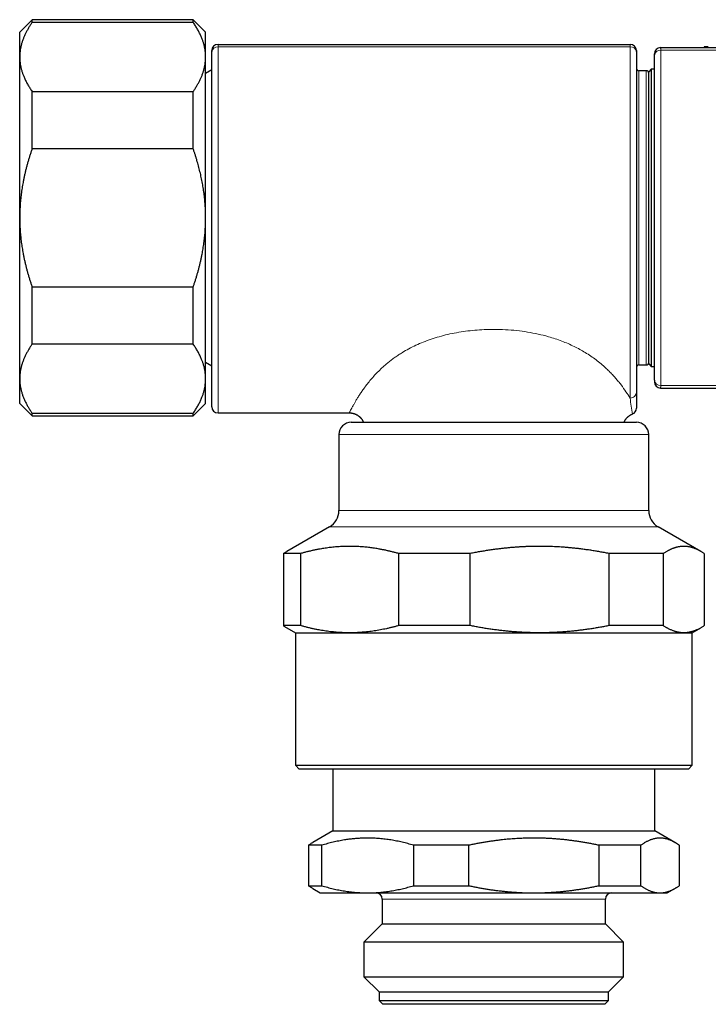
# Model space of a CAD drawing. Header units: millimetres. Extents: x 8 to 417, y 12 to 268.
# Tile 13 of 14: x 327 to 382, y 189 to 268. Entities that reach past the tile are written whole.
import ezdxf

# ---------------------------------------------------------------- set-up
doc = ezdxf.new("R2010")
doc.units = ezdxf.units.MM

msp = doc.modelspace()

# ---------------------------------------------------------------- linework, layer by layer
at = {"color": 7, "linetype": 'Continuous', "lineweight": 30}
for p, q in [((327.845, 268.389), (326.845, 267.389)), ((340.845, 268.389), (327.845, 268.389)), ((327.845, 268.164), (327.845, 268.389)), ((340.845, 268.164), (327.845, 268.164)), ((341.845, 267.389), (340.845, 268.389)), ((340.845, 268.164), (340.845, 268.389)), ((326.845, 265.38), (326.845, 267.389)), ((341.845, 265.38), (341.845, 267.389)), ((342.845, 266.389), (376.095, 266.389)), ((342.345, 265.767), (342.345, 265.889)), ((342.345, 237.139), (342.345, 265.767)), ((376.595, 265.889), (376.595, 265.767)), ((376.595, 265.767), (376.595, 238.293)), ((382.059, 266.189), (382.059, 266.139)), ((326.845, 252.389), (326.845, 265.38)), ((341.845, 252.389), (341.845, 265.38)), ((378.055, 239.28), (378.055, 265.499)), ((342.345, 264.339), (341.845, 264.051)), ((377.395, 264.264), (376.795, 264.264)), ((377.795, 264.389), (377.595, 264.189)), ((377.595, 240.589), (377.595, 264.189)), ((378.055, 264.389), (377.795, 264.389)), ((377.795, 264.389), (377.795, 240.389)), ((327.845, 257.957), (327.845, 262.596)), ((327.845, 262.596), (340.845, 262.596)), ((340.845, 257.957), (340.845, 262.596)), ((340.845, 257.957), (327.845, 257.957)), ((326.845, 239.399), (326.845, 252.389)), ((341.845, 239.399), (341.845, 252.389)), ((327.845, 242.183), (327.845, 246.822)), ((327.845, 246.822), (340.845, 246.822)), ((340.845, 242.183), (340.845, 246.822)), ((340.845, 242.183), (327.845, 242.183)), ((341.845, 240.728), (342.345, 240.439)), ((376.795, 240.514), (377.395, 240.514)), ((377.595, 240.589), (377.795, 240.389)), ((377.795, 240.389), (378.055, 240.389)), ((326.845, 237.389), (326.845, 239.399)), ((341.845, 237.389), (341.845, 239.399)), ((326.845, 237.389), (327.845, 236.389)), ((340.845, 236.389), (341.845, 237.389)), ((327.845, 236.615), (340.845, 236.615)), ((327.845, 236.389), (327.845, 236.615)), ((327.845, 236.389), (340.845, 236.389)), ((340.845, 236.389), (340.845, 236.615)), ((342.845, 236.639), (353.439, 236.639)), ((353.595, 235.88), (376.595, 235.88)), ((352.595, 234.88), (352.595, 228.746)), ((377.595, 228.746), (377.595, 234.88)), ((351.845, 227.447), (348.395, 225.455)), ((381.795, 225.455), (378.345, 227.447)), ((349.517, 225.282), (348.12, 225.282)), ((348.12, 225.282), (348.12, 219.457)), ((349.517, 219.457), (349.517, 225.282)), ((363.201, 225.282), (357.404, 225.282)), ((357.404, 225.282), (357.404, 219.457)), ((363.201, 219.457), (363.201, 225.282)), ((378.779, 225.282), (374.379, 225.282)), ((374.379, 225.282), (374.379, 219.457)), ((378.779, 219.457), (378.779, 225.282)), ((382.07, 225.282), (382.07, 219.457)), ((349.517, 219.457), (348.12, 219.457)), ((363.201, 219.457), (357.404, 219.457)), ((378.779, 219.457), (374.379, 219.457)), ((348.395, 219.284), (349.095, 218.88)), ((349.095, 218.88), (349.095, 208.18)), ((349.095, 218.88), (353.461, 218.88)), ((353.461, 218.88), (368.79, 218.88)), ((368.79, 218.88), (380.424, 218.88)), ((380.424, 218.88), (381.095, 218.88)), ((381.095, 218.88), (381.795, 219.284)), ((381.095, 208.18), (381.095, 218.88)), ((349.095, 208.18), (349.395, 207.88)), ((349.095, 208.18), (360.511, 208.18)), ((360.597, 207.88), (349.395, 207.88)), ((352.095, 207.88), (352.095, 202.88)), ((360.511, 208.18), (381.095, 208.18)), ((380.795, 207.88), (360.597, 207.88)), ((378.095, 202.88), (378.095, 207.88)), ((380.795, 207.88), (381.095, 208.18)), ((352.095, 202.88), (350.483, 201.949)), ((352.095, 202.88), (378.095, 202.88)), ((379.707, 201.949), (378.095, 202.88)), ((351.218, 201.725), (350.139, 201.725)), ((350.139, 201.725), (350.139, 198.457)), ((351.218, 198.457), (351.218, 201.725)), ((363.089, 201.725), (358.612, 201.725)), ((358.612, 201.725), (358.612, 198.457)), ((363.089, 198.457), (363.089, 201.725)), ((376.965, 201.725), (373.568, 201.725)), ((373.568, 201.725), (373.568, 198.457)), ((376.965, 198.457), (376.965, 201.725)), ((380.051, 201.725), (380.051, 198.457)), ((350.139, 198.457), (351.218, 198.457)), ((350.483, 198.234), (351.095, 197.88)), ((358.612, 198.457), (363.089, 198.457)), ((373.568, 198.457), (376.965, 198.457)), ((379.095, 197.88), (379.707, 198.234)), ((351.095, 197.88), (354.915, 197.88)), ((354.915, 197.88), (368.328, 197.88)), ((356.095, 197.38), (356.095, 195.38)), ((368.328, 197.88), (378.508, 197.88)), ((374.095, 195.38), (374.095, 197.38)), ((378.508, 197.88), (379.095, 197.88)), ((356.095, 195.38), (354.618, 193.903)), ((356.095, 195.38), (374.095, 195.38)), ((375.572, 193.903), (374.095, 195.38)), ((354.618, 193.903), (354.618, 191.108)), ((362.093, 193.903), (354.618, 193.903)), ((375.572, 193.903), (362.093, 193.903)), ((375.572, 191.108), (375.572, 193.903)), ((354.618, 191.108), (355.845, 189.88)), ((354.618, 191.108), (375.572, 191.108)), ((374.345, 189.88), (375.572, 191.108)), ((355.845, 189.88), (355.845, 189.18)), ((355.845, 189.88), (374.345, 189.88)), ((374.345, 189.18), (374.345, 189.88)), ((355.845, 189.18), (356.145, 188.88)), ((355.845, 189.18), (362.445, 189.18)), ((362.531, 188.88), (356.145, 188.88)), ((362.445, 189.18), (374.345, 189.18)), ((374.045, 188.88), (362.531, 188.88)), ((374.045, 188.88), (374.345, 189.18))]:
    msp.add_line(p, q, dxfattribs=at)
at = {"color": 252, "linetype": 'Continuous', "lineweight": 0}
for p, q in [((342.845, 266.389), (342.845, 266.205)), ((376.095, 266.205), (376.095, 266.389)), ((342.845, 266.205), (342.845, 236.639)), ((376.095, 266.205), (342.845, 266.205)), ((376.095, 237.831), (376.095, 266.205)), ((378.559, 265.928), (378.559, 238.85)), ((376.795, 264.264), (376.795, 252.389)), ((377.395, 252.389), (377.395, 264.264)), ((376.795, 252.389), (376.795, 240.514)), ((377.395, 240.514), (377.395, 252.389)), ((377.595, 234.88), (352.595, 234.88)), ((352.595, 228.746), (377.595, 228.746)), ((361.299, 227.447), (351.845, 227.447)), ((378.345, 227.447), (361.299, 227.447)), ((362.517, 197.38), (356.095, 197.38)), ((374.095, 197.38), (362.517, 197.38))]:
    msp.add_line(p, q, dxfattribs=at)
at = {"color": 7, "linetype": 'Continuous', "lineweight": 30}
for centre, radius, start, end in [((342.845, 265.889), 0.5, 90, 180), ((376.095, 265.889), 0.5, 0, 90), ((378.555, 265.639), 0.5, 90, 180), ((376.795, 264.464), 0.2, 180, 270), ((377.395, 264.064), 0.2, 0, 90), ((376.795, 240.314), 0.2, 90, 180), ((377.395, 240.714), 0.2, 270, 0), ((378.555, 239.139), 0.5, 180, 270), ((342.845, 237.139), 0.5, 180, 270), ((376.095, 237.012), 0.5, 292.02325, 0), ((353.595, 234.88), 1, 90, 180), ((376.595, 234.88), 1, 0, 90), ((351.095, 228.746), 1.5, 300, 0), ((379.095, 228.746), 1.5, 180, 240), ((355.595, 197.38), 0.5, 0, 90), ((374.595, 197.38), 0.5, 90, 180)]:
    msp.add_arc(centre, radius, start, end, dxfattribs=at)
at = {"color": 252, "linetype": 'Continuous', "lineweight": 0}
for centre, radius, start, end in [((342.817, 265.733), 0.473, 86.62843, 175.88559), ((376.125, 265.735), 0.471, 3.86144, 93.62454), ((378.524, 265.459), 0.471, 85.7031, 175.15344), ((378.524, 239.32), 0.471, 184.84656, 274.2969), ((386.687, 238.713), 10.627, 184.74527, 191.75131)]:
    msp.add_arc(centre, radius, start, end, dxfattribs=at)
at = {"color": 7, "linetype": 'Continuous', "lineweight": 30}
for points, knots in [([(327.845, 268.164), (327.82, 268.127), (327.769, 268.054), (327.696, 267.943), (327.626, 267.832), (327.558, 267.72), (327.493, 267.609), (327.43, 267.496), (327.37, 267.383), (327.313, 267.27), (327.259, 267.156), (327.208, 267.041), (327.16, 266.927), (327.115, 266.811), (327.073, 266.694), (327.034, 266.576), (326.999, 266.458), (326.967, 266.34), (326.938, 266.221), (326.914, 266.102), (326.893, 265.983), (326.876, 265.864), (326.862, 265.743), (326.852, 265.622), (326.846, 265.501), (326.845, 265.42), (326.845, 265.38)], [0, 0, 0, 0, 0.0409647, 0.0819307, 0.1228953, 0.1639088, 0.2049237, 0.2459371, 0.2871163, 0.3282972, 0.3694764, 0.4107203, 0.4519661, 0.4932098, 0.5352288, 0.5772524, 0.6192757, 0.6612943, 0.7033155, 0.7453417, 0.7873678, 0.8293887, 0.8720388, 0.9146944, 0.95735, 1, 1, 1, 1]), ([(341.845, 265.38), (341.845, 265.412), (341.844, 265.482), (341.84, 265.589), (341.832, 265.701), (341.821, 265.813), (341.806, 265.925), (341.788, 266.037), (341.767, 266.149), (341.742, 266.261), (341.715, 266.373), (341.684, 266.485), (341.649, 266.597), (341.612, 266.71), (341.568, 266.83), (341.517, 266.958), (341.459, 267.093), (341.397, 267.229), (341.33, 267.363), (341.259, 267.498), (341.184, 267.632), (341.105, 267.766), (341.022, 267.899), (340.936, 268.032), (340.875, 268.12), (340.845, 268.164)], [0, 0, 0, 0, 0.034083, 0.07359, 0.113103, 0.152615, 0.192123, 0.231629, 0.27114, 0.310652, 0.350159, 0.390212, 0.430269, 0.470327, 0.510381, 0.559197, 0.608022, 0.65685, 0.705677, 0.754494, 0.80359, 0.852693, 0.901799, 0.950903, 1, 1, 1, 1]), ([(378.055, 265.499), (378.055, 265.507), (378.055, 265.523), (378.055, 265.546), (378.055, 265.566), (378.055, 265.584), (378.055, 265.6), (378.055, 265.614), (378.055, 265.625), (378.055, 265.633), (378.055, 265.638), (378.055, 265.639), (378.055, 265.639)], [0, 0, 0, 0, 0.092394, 0.184788, 0.278107, 0.371426, 0.474661, 0.577976, 0.681212, 0.787446, 0.893766, 1, 1, 1, 1]), ([(378.555, 266.139), (378.722, 266.139), (381.263, 266.139), (386.179, 266.139), (391.165, 266.139), (393.777, 266.139), (394.014, 266.139)], [0, 0, 0, 0, 0.032344, 0.493199, 0.954053, 1, 1, 1, 1]), ([(382.4, 266.189), (382.386, 266.189), (382.358, 266.189), (382.319, 266.189), (382.283, 266.189), (382.249, 266.189), (382.219, 266.189), (382.191, 266.189), (382.166, 266.189), (382.144, 266.189), (382.124, 266.189), (382.107, 266.189), (382.092, 266.189), (382.08, 266.189), (382.07, 266.189), (382.064, 266.189), (382.06, 266.189), (382.059, 266.189), (382.059, 266.189)], [0, 0, 0, 0, 0.055835, 0.111933, 0.168452, 0.22555, 0.283377, 0.341023, 0.399644, 0.459367, 0.52031, 0.583868, 0.648923, 0.715577, 0.783926, 0.85406, 0.926059, 1, 1, 1, 1]), ([(326.845, 265.38), (326.845, 265.347), (326.846, 265.278), (326.85, 265.171), (326.858, 265.058), (326.869, 264.946), (326.884, 264.834), (326.902, 264.722), (326.923, 264.61), (326.948, 264.499), (326.975, 264.387), (327.007, 264.274), (327.041, 264.161), (327.079, 264.047), (327.12, 263.935), (327.168, 263.813), (327.224, 263.681), (327.288, 263.541), (327.357, 263.401), (327.43, 263.263), (327.506, 263.128), (327.585, 262.994), (327.668, 262.861), (327.754, 262.728), (327.815, 262.64), (327.845, 262.596)], [0, 0, 0, 0, 0.034083, 0.07359, 0.113103, 0.152615, 0.192123, 0.23172, 0.271317, 0.310738, 0.350159, 0.390494, 0.430835, 0.471178, 0.51152, 0.551855, 0.602511, 0.653174, 0.703837, 0.754494, 0.80359, 0.852693, 0.901799, 0.950903, 1, 1, 1, 1]), ([(340.845, 262.596), (340.87, 262.633), (340.921, 262.706), (340.994, 262.817), (341.064, 262.928), (341.132, 263.039), (341.197, 263.151), (341.26, 263.263), (341.32, 263.376), (341.377, 263.49), (341.431, 263.604), (341.482, 263.718), (341.53, 263.833), (341.575, 263.949), (341.617, 264.065), (341.656, 264.183), (341.691, 264.301), (341.723, 264.42), (341.752, 264.538), (341.776, 264.657), (341.797, 264.776), (341.814, 264.896), (341.828, 265.016), (341.838, 265.137), (341.844, 265.259), (341.845, 265.339), (341.845, 265.38)], [0, 0, 0, 0, 0.040965, 0.081931, 0.122895, 0.163909, 0.204924, 0.245937, 0.287116, 0.328297, 0.369476, 0.41072, 0.451966, 0.49321, 0.535229, 0.577252, 0.619276, 0.661294, 0.703316, 0.745342, 0.787368, 0.829389, 0.872039, 0.914694, 0.95735, 1, 1, 1, 1]), ([(327.845, 257.957), (327.815, 257.869), (327.754, 257.693), (327.668, 257.427), (327.585, 257.16), (327.505, 256.892), (327.43, 256.622), (327.359, 256.351), (327.291, 256.078), (327.228, 255.804), (327.169, 255.529), (327.118, 255.267), (327.073, 255.018), (327.034, 254.782), (326.999, 254.546), (326.967, 254.309), (326.938, 254.072), (326.914, 253.834), (326.893, 253.596), (326.876, 253.357), (326.862, 253.116), (326.852, 252.874), (326.846, 252.632), (326.845, 252.47), (326.845, 252.389)], [0, 0, 0, 0, 0.049183, 0.098374, 0.147566, 0.196755, 0.245937, 0.295386, 0.344844, 0.394305, 0.443762, 0.493209, 0.535228, 0.577252, 0.619275, 0.661294, 0.703409, 0.745524, 0.787456, 0.829388, 0.872039, 0.914694, 0.95735, 1, 1, 1, 1]), ([(341.845, 252.389), (341.845, 252.467), (341.844, 252.621), (341.838, 252.854), (341.829, 253.086), (341.817, 253.318), (341.801, 253.549), (341.781, 253.782), (341.758, 254.014), (341.731, 254.247), (341.701, 254.479), (341.667, 254.711), (341.63, 254.943), (341.589, 255.175), (341.545, 255.409), (341.497, 255.643), (341.445, 255.877), (341.391, 256.11), (341.333, 256.343), (341.272, 256.575), (341.209, 256.806), (341.142, 257.036), (341.072, 257.267), (340.999, 257.498), (340.924, 257.728), (340.871, 257.881), (340.845, 257.957)], [0, 0, 0, 0, 0.040839, 0.081683, 0.122526, 0.163365, 0.204303, 0.245241, 0.286448, 0.327663, 0.368882, 0.410103, 0.451319, 0.492526, 0.534656, 0.57679, 0.618925, 0.661056, 0.703267, 0.745479, 0.787526, 0.829572, 0.872178, 0.914786, 0.957394, 1, 1, 1, 1]), ([(326.845, 252.389), (326.845, 252.33), (326.846, 252.195), (326.85, 251.986), (326.858, 251.761), (326.869, 251.536), (326.883, 251.311), (326.901, 251.086), (326.922, 250.862), (326.946, 250.638), (326.974, 250.414), (327.005, 250.189), (327.039, 249.963), (327.077, 249.738), (327.121, 249.497), (327.171, 249.24), (327.229, 248.968), (327.292, 248.697), (327.359, 248.427), (327.43, 248.157), (327.505, 247.888), (327.584, 247.62), (327.667, 247.352), (327.754, 247.086), (327.815, 246.91), (327.845, 246.822)], [0, 0, 0, 0, 0.031424, 0.071036, 0.110652, 0.150268, 0.18988, 0.229582, 0.269284, 0.308808, 0.348333, 0.388495, 0.428661, 0.468828, 0.50899, 0.557944, 0.606907, 0.655873, 0.704837, 0.753792, 0.803028, 0.852271, 0.901518, 0.950763, 1, 1, 1, 1]), ([(340.845, 246.822), (340.874, 246.907), (340.933, 247.078), (341.017, 247.336), (341.098, 247.595), (341.175, 247.854), (341.249, 248.116), (341.319, 248.379), (341.385, 248.643), (341.447, 248.908), (341.505, 249.175), (341.556, 249.428), (341.601, 249.669), (341.64, 249.897), (341.676, 250.125), (341.708, 250.355), (341.737, 250.585), (341.763, 250.816), (341.786, 251.047), (341.805, 251.279), (341.82, 251.511), (341.832, 251.744), (341.84, 251.978), (341.844, 252.193), (341.845, 252.33), (341.845, 252.389)], [0, 0, 0, 0, 0.047693, 0.095393, 0.143094, 0.190792, 0.238484, 0.286418, 0.33436, 0.382304, 0.430245, 0.478177, 0.518853, 0.559532, 0.600211, 0.640885, 0.681769, 0.722657, 0.763545, 0.804429, 0.845463, 0.886502, 0.927542, 0.968576, 1, 1, 1, 1]), ([(327.845, 242.183), (327.82, 242.146), (327.769, 242.073), (327.696, 241.962), (327.626, 241.851), (327.558, 241.74), (327.493, 241.628), (327.43, 241.515), (327.37, 241.402), (327.313, 241.289), (327.259, 241.175), (327.208, 241.061), (327.16, 240.946), (327.115, 240.83), (327.073, 240.713), (327.034, 240.595), (326.999, 240.477), (326.967, 240.359), (326.938, 240.24), (326.914, 240.122), (326.893, 240.003), (326.876, 239.883), (326.862, 239.762), (326.852, 239.641), (326.846, 239.52), (326.845, 239.439), (326.845, 239.399)], [0, 0, 0, 0, 0.040965, 0.081931, 0.122895, 0.163909, 0.204924, 0.245937, 0.287116, 0.328297, 0.369476, 0.41072, 0.451966, 0.49321, 0.535229, 0.577252, 0.619276, 0.661294, 0.703316, 0.745342, 0.787368, 0.829389, 0.872039, 0.914694, 0.95735, 1, 1, 1, 1]), ([(341.845, 239.399), (341.845, 239.431), (341.844, 239.501), (341.84, 239.608), (341.832, 239.72), (341.821, 239.832), (341.806, 239.944), (341.788, 240.056), (341.767, 240.168), (341.742, 240.28), (341.715, 240.392), (341.683, 240.505), (341.649, 240.618), (341.611, 240.731), (341.57, 240.844), (341.522, 240.966), (341.466, 241.097), (341.402, 241.238), (341.333, 241.377), (341.26, 241.515), (341.184, 241.651), (341.105, 241.785), (341.022, 241.918), (340.936, 242.051), (340.875, 242.139), (340.845, 242.183)], [0, 0, 0, 0, 0.034083, 0.073521, 0.112964, 0.152407, 0.191845, 0.231421, 0.271002, 0.310582, 0.350159, 0.390494, 0.430835, 0.471178, 0.51152, 0.551855, 0.602511, 0.653174, 0.703837, 0.754494, 0.80359, 0.852693, 0.901799, 0.950903, 1, 1, 1, 1]), ([(326.845, 239.399), (326.845, 239.367), (326.846, 239.293), (326.851, 239.177), (326.86, 239.052), (326.874, 238.927), (326.892, 238.802), (326.914, 238.678), (326.939, 238.553), (326.969, 238.429), (327.003, 238.305), (327.041, 238.181), (327.082, 238.058), (327.127, 237.935), (327.177, 237.811), (327.231, 237.685), (327.29, 237.558), (327.352, 237.431), (327.416, 237.309), (327.482, 237.189), (327.549, 237.074), (327.619, 236.958), (327.691, 236.844), (327.767, 236.729), (327.819, 236.653), (327.845, 236.615)], [0, 0, 0, 0, 0.0340826, 0.078099, 0.1221214, 0.166144, 0.2101605, 0.2541752, 0.2981957, 0.3422164, 0.3862315, 0.4302435, 0.4742606, 0.5182781, 0.5622905, 0.6081351, 0.6539848, 0.6998348, 0.7456799, 0.7880378, 0.8303974, 0.8727554, 0.9151697, 0.9575855, 1, 1, 1, 1]), ([(340.845, 236.615), (340.875, 236.659), (340.936, 236.747), (341.022, 236.88), (341.105, 237.014), (341.185, 237.148), (341.26, 237.282), (341.331, 237.418), (341.398, 237.553), (341.461, 237.69), (341.52, 237.826), (341.571, 237.956), (341.615, 238.078), (341.653, 238.193), (341.688, 238.308), (341.719, 238.424), (341.747, 238.54), (341.773, 238.658), (341.795, 238.779), (341.813, 238.903), (341.827, 239.027), (341.837, 239.151), (341.844, 239.275), (341.845, 239.358), (341.845, 239.399)], [0, 0, 0, 0, 0.0491832, 0.0983737, 0.1475658, 0.1967549, 0.2459369, 0.2951304, 0.3443333, 0.3935385, 0.4427399, 0.4919322, 0.532934, 0.5739448, 0.6149595, 0.6559739, 0.6969835, 0.7379846, 0.7816442, 0.8253157, 0.8689929, 0.9126698, 0.9563407, 1, 1, 1, 1]), ([(378.055, 239.28), (378.055, 239.272), (378.055, 239.255), (378.055, 239.233), (378.055, 239.213), (378.055, 239.195), (378.055, 239.178), (378.055, 239.164), (378.055, 239.153), (378.055, 239.145), (378.055, 239.14), (378.055, 239.14), (378.055, 239.139)], [0, 0, 0, 0, 0.092394, 0.184788, 0.278107, 0.371426, 0.474661, 0.577976, 0.681212, 0.787446, 0.893766, 1, 1, 1, 1]), ([(378.555, 238.639), (378.722, 238.639), (381.263, 238.639), (386.179, 238.639), (391.165, 238.639), (393.777, 238.639), (394.014, 238.639)], [0, 0, 0, 0, 0.032344, 0.493199, 0.954053, 1, 1, 1, 1]), ([(376.595, 238.253), (376.595, 238.235), (376.595, 238.185), (376.595, 238.106), (376.595, 238.017), (376.595, 237.93), (376.595, 237.847), (376.595, 237.767), (376.595, 237.691), (376.595, 237.617), (376.595, 237.547), (376.595, 237.481), (376.595, 237.418), (376.595, 237.362), (376.595, 237.311), (376.595, 237.267), (376.595, 237.225), (376.595, 237.187), (376.595, 237.153), (376.595, 237.122), (376.595, 237.094), (376.595, 237.07), (376.595, 237.05), (376.595, 237.034), (376.595, 237.022), (376.595, 237.015), (376.595, 237.011), (376.595, 237.012), (376.595, 237.012)], [0, 0, 0, 0, 0.024566, 0.06736, 0.110153, 0.152943, 0.195804, 0.238665, 0.281397, 0.324128, 0.367416, 0.410709, 0.454001, 0.497288, 0.534837, 0.572392, 0.609949, 0.647503, 0.685051, 0.722839, 0.760636, 0.798435, 0.836231, 0.874018, 0.912695, 0.951384, 0.990075, 1, 1, 1, 1]), ([(353.439, 236.639), (353.459, 236.639), (353.5, 236.638), (353.559, 236.634), (353.617, 236.627), (353.673, 236.618), (353.732, 236.605), (353.792, 236.589), (353.853, 236.569), (353.91, 236.548), (353.962, 236.525), (354.008, 236.503), (354.048, 236.481), (354.085, 236.459), (354.119, 236.438), (354.15, 236.418), (354.177, 236.398), (354.202, 236.379), (354.227, 236.36), (354.252, 236.339), (354.279, 236.315), (354.308, 236.288), (354.338, 236.258), (354.369, 236.225), (354.401, 236.188), (354.434, 236.147), (354.465, 236.103), (354.497, 236.056), (354.527, 236.006), (354.554, 235.954), (354.575, 235.913), (354.585, 235.887), (354.588, 235.88)], [0, 0, 0, 0, 0.041727, 0.0827, 0.122811, 0.161954, 0.200032, 0.245992, 0.289984, 0.331864, 0.371507, 0.405039, 0.436621, 0.4662, 0.493729, 0.51917, 0.542096, 0.562958, 0.583154, 0.605431, 0.630322, 0.657439, 0.686771, 0.7183, 0.752001, 0.787179, 0.824375, 0.86353, 0.904577, 0.943466, 0.983778, 1, 1, 1, 1]), ([(375.602, 235.88), (375.607, 235.892), (375.618, 235.918), (375.637, 235.958), (375.659, 235.998), (375.681, 236.036), (375.702, 236.07), (375.723, 236.1), (375.742, 236.128), (375.761, 236.153), (375.78, 236.177), (375.801, 236.202), (375.825, 236.229), (375.852, 236.258), (375.882, 236.288), (375.916, 236.32), (375.953, 236.352), (375.993, 236.384), (376.037, 236.416), (376.085, 236.447), (376.134, 236.477), (376.186, 236.505), (376.235, 236.528), (376.268, 236.542), (376.283, 236.548)], [0, 0, 0, 0, 0.038481, 0.088462, 0.135539, 0.179629, 0.220663, 0.258585, 0.292759, 0.323854, 0.353959, 0.387165, 0.424268, 0.464687, 0.508409, 0.555405, 0.60564, 0.658077, 0.713519, 0.771884, 0.833069, 0.891036, 0.951124, 1, 1, 1, 1]), ([(357.404, 225.282), (357.319, 225.306), (357.148, 225.354), (356.891, 225.42), (356.634, 225.482), (356.376, 225.54), (356.118, 225.594), (355.881, 225.638), (355.665, 225.676), (355.471, 225.706), (355.276, 225.734), (355.082, 225.76), (354.887, 225.782), (354.691, 225.802), (354.496, 225.819), (354.3, 225.833), (354.105, 225.844), (353.91, 225.852), (353.714, 225.857), (353.518, 225.86), (353.323, 225.859), (353.127, 225.856), (352.931, 225.849), (352.732, 225.84), (352.528, 225.827), (352.321, 225.81), (352.114, 225.791), (351.907, 225.768), (351.701, 225.742), (351.494, 225.713), (351.287, 225.681), (351.062, 225.642), (350.819, 225.597), (350.558, 225.543), (350.297, 225.485), (350.037, 225.422), (349.777, 225.354), (349.604, 225.306), (349.517, 225.282)], [0, 0, 0, 0, 0.032844, 0.065693, 0.098544, 0.131394, 0.164242, 0.197085, 0.221707, 0.24633, 0.270953, 0.295575, 0.320234, 0.344895, 0.369555, 0.394215, 0.418837, 0.443461, 0.468085, 0.492707, 0.517371, 0.542036, 0.566702, 0.591366, 0.617482, 0.643601, 0.669719, 0.695836, 0.721999, 0.748164, 0.774329, 0.800492, 0.833722, 0.866952, 0.900182, 0.933454, 0.966728, 1, 1, 1, 1]), ([(374.379, 225.282), (374.258, 225.306), (374.016, 225.354), (373.652, 225.42), (373.288, 225.482), (372.922, 225.54), (372.557, 225.594), (372.221, 225.638), (371.915, 225.676), (371.639, 225.706), (371.364, 225.734), (371.088, 225.76), (370.811, 225.782), (370.534, 225.802), (370.257, 225.819), (369.98, 225.833), (369.703, 225.844), (369.426, 225.852), (369.149, 225.857), (368.872, 225.86), (368.595, 225.859), (368.317, 225.856), (368.04, 225.849), (367.757, 225.84), (367.469, 225.827), (367.175, 225.81), (366.882, 225.791), (366.589, 225.768), (366.295, 225.742), (366.002, 225.713), (365.71, 225.681), (365.391, 225.642), (365.046, 225.597), (364.676, 225.543), (364.306, 225.485), (363.937, 225.422), (363.568, 225.354), (363.323, 225.306), (363.201, 225.282)], [0, 0, 0, 0, 0.032844, 0.065693, 0.098544, 0.131394, 0.164242, 0.197085, 0.221707, 0.24633, 0.270953, 0.295575, 0.320234, 0.344895, 0.369555, 0.394215, 0.418837, 0.443461, 0.468085, 0.492707, 0.517371, 0.542036, 0.566702, 0.591366, 0.617482, 0.643601, 0.669719, 0.695836, 0.721999, 0.748164, 0.774329, 0.800492, 0.833722, 0.866952, 0.900182, 0.933454, 0.966728, 1, 1, 1, 1]), ([(382.07, 225.282), (382.041, 225.302), (381.982, 225.341), (381.894, 225.397), (381.806, 225.449), (381.712, 225.502), (381.612, 225.555), (381.507, 225.606), (381.402, 225.653), (381.296, 225.695), (381.19, 225.732), (381.093, 225.762), (381.004, 225.786), (380.925, 225.805), (380.845, 225.821), (380.765, 225.834), (380.685, 225.845), (380.604, 225.853), (380.523, 225.858), (380.443, 225.86), (380.363, 225.859), (380.285, 225.855), (380.206, 225.849), (380.127, 225.84), (380.047, 225.829), (379.967, 225.814), (379.888, 225.797), (379.806, 225.776), (379.723, 225.752), (379.639, 225.725), (379.555, 225.695), (379.471, 225.662), (379.387, 225.626), (379.302, 225.587), (379.218, 225.545), (379.133, 225.5), (379.045, 225.451), (378.956, 225.398), (378.867, 225.342), (378.808, 225.302), (378.779, 225.282)], [0, 0, 0, 0, 0.027008, 0.054018, 0.081036, 0.108055, 0.140153, 0.172252, 0.204349, 0.23649, 0.268631, 0.300772, 0.324842, 0.348912, 0.372991, 0.39707, 0.42145, 0.44583, 0.47022, 0.49461, 0.518408, 0.542206, 0.566013, 0.58982, 0.613929, 0.638037, 0.662155, 0.686274, 0.711827, 0.73738, 0.762943, 0.788507, 0.8141, 0.839694, 0.865297, 0.8909, 0.918169, 0.94544, 0.972719, 1, 1, 1, 1]), ([(348.12, 225.282), (348.149, 225.302), (348.209, 225.342), (348.298, 225.397), (348.36, 225.435), (348.392, 225.454), (348.395, 225.455)], [0, 0, 0, 0, 0.323145, 0.646317, 0.969574, 1, 1, 1, 1]), ([(348.12, 219.457), (348.149, 219.438), (348.208, 219.398), (348.296, 219.343), (348.358, 219.305), (348.391, 219.286), (348.395, 219.284)], [0, 0, 0, 0, 0.3194645, 0.6389551, 0.9585272, 1, 1, 1, 1]), ([(353.461, 218.88), (353.381, 218.88), (353.223, 218.881), (352.985, 218.888), (352.746, 218.899), (352.509, 218.914), (352.271, 218.933), (352.032, 218.957), (351.794, 218.985), (351.556, 219.017), (351.318, 219.053), (351.073, 219.095), (350.819, 219.143), (350.558, 219.196), (350.297, 219.255), (350.037, 219.318), (349.777, 219.385), (349.604, 219.433), (349.517, 219.457)], [0, 0, 0, 0, 0.059981, 0.119968, 0.179958, 0.239946, 0.299927, 0.360134, 0.420347, 0.480563, 0.540776, 0.600984, 0.667443, 0.733904, 0.800363, 0.866908, 0.933455, 1, 1, 1, 1]), ([(357.404, 219.457), (357.323, 219.435), (357.162, 219.39), (356.919, 219.327), (356.676, 219.267), (356.432, 219.211), (356.188, 219.16), (355.943, 219.112), (355.698, 219.069), (355.534, 219.043), (355.37, 219.018), (355.206, 218.995), (354.96, 218.965), (354.715, 218.939), (354.467, 218.918), (354.217, 218.901), (353.965, 218.889), (353.713, 218.881), (353.545, 218.881), (353.461, 218.88)], [0, 0, 0, 0, 0.062152, 0.124308, 0.186464, 0.248616, 0.310772, 0.372932, 0.435091, 0.497247, 0.497727, 0.559765, 0.621808, 0.683851, 0.74589, 0.809414, 0.872945, 0.936475, 1, 1, 1, 1]), ([(368.79, 218.88), (368.678, 218.88), (368.453, 218.881), (368.115, 218.888), (367.778, 218.899), (367.441, 218.914), (367.103, 218.933), (366.766, 218.957), (366.428, 218.985), (366.091, 219.017), (365.754, 219.053), (365.406, 219.095), (365.046, 219.143), (364.676, 219.196), (364.306, 219.255), (363.937, 219.318), (363.568, 219.385), (363.323, 219.433), (363.201, 219.457)], [0, 0, 0, 0, 0.059981, 0.119968, 0.179958, 0.239946, 0.299927, 0.360134, 0.420347, 0.480563, 0.540776, 0.600984, 0.667443, 0.733904, 0.800363, 0.866908, 0.933455, 1, 1, 1, 1]), ([(374.379, 219.457), (374.265, 219.435), (374.036, 219.39), (373.692, 219.327), (373.347, 219.267), (373.001, 219.211), (372.655, 219.16), (372.309, 219.112), (371.961, 219.069), (371.729, 219.043), (371.496, 219.018), (371.264, 218.995), (370.916, 218.965), (370.568, 218.939), (370.216, 218.918), (369.862, 218.901), (369.505, 218.889), (369.147, 218.881), (368.909, 218.881), (368.79, 218.88)], [0, 0, 0, 0, 0.062152, 0.124308, 0.186464, 0.248616, 0.310772, 0.372932, 0.435091, 0.497247, 0.497727, 0.559765, 0.621808, 0.683851, 0.74589, 0.809414, 0.872945, 0.936475, 1, 1, 1, 1]), ([(380.424, 218.88), (380.396, 218.88), (380.338, 218.881), (380.252, 218.886), (380.166, 218.894), (380.079, 218.906), (379.998, 218.919), (379.921, 218.935), (379.849, 218.952), (379.778, 218.971), (379.706, 218.992), (379.634, 219.016), (379.551, 219.046), (379.455, 219.084), (379.346, 219.131), (379.238, 219.183), (379.137, 219.237), (379.042, 219.29), (378.954, 219.343), (378.866, 219.398), (378.808, 219.438), (378.779, 219.457)], [0, 0, 0, 0, 0.052089, 0.104182, 0.156277, 0.208371, 0.26046, 0.303948, 0.347438, 0.390926, 0.434255, 0.477584, 0.520913, 0.586754, 0.652599, 0.718445, 0.784287, 0.838205, 0.892124, 0.946062, 1, 1, 1, 1]), ([(382.07, 219.457), (382.041, 219.438), (381.981, 219.398), (381.892, 219.342), (381.803, 219.288), (381.708, 219.235), (381.608, 219.182), (381.501, 219.131), (381.394, 219.084), (381.299, 219.046), (381.216, 219.016), (381.145, 218.993), (381.073, 218.972), (381.002, 218.953), (380.93, 218.936), (380.854, 218.92), (380.772, 218.906), (380.685, 218.894), (380.598, 218.886), (380.511, 218.881), (380.453, 218.88), (380.424, 218.88)], [0, 0, 0, 0, 0.054549, 0.109098, 0.163666, 0.218235, 0.283153, 0.348076, 0.412998, 0.477916, 0.521262, 0.564609, 0.607956, 0.651175, 0.694394, 0.737613, 0.790087, 0.842566, 0.895047, 0.947526, 1, 1, 1, 1]), ([(358.612, 201.725), (358.537, 201.748), (358.386, 201.792), (358.16, 201.855), (357.934, 201.914), (357.707, 201.969), (357.479, 202.021), (357.252, 202.068), (357.023, 202.111), (356.795, 202.15), (356.566, 202.185), (356.337, 202.215), (356.107, 202.241), (355.952, 202.256), (355.797, 202.269), (355.642, 202.28), (355.413, 202.293), (355.184, 202.3), (354.955, 202.303), (354.726, 202.302), (354.512, 202.296), (354.314, 202.287), (354.132, 202.276), (353.949, 202.262), (353.766, 202.246), (353.584, 202.226), (353.401, 202.204), (353.219, 202.178), (353.021, 202.148), (352.808, 202.111), (352.58, 202.068), (352.352, 202.021), (352.125, 201.97), (351.898, 201.914), (351.671, 201.855), (351.444, 201.793), (351.293, 201.748), (351.218, 201.725)], [0, 0, 0, 0, 0.030886, 0.0617762, 0.0926682, 0.1235597, 0.1544489, 0.1853342, 0.2162263, 0.2471237, 0.2780236, 0.3089231, 0.3398198, 0.3707113, 0.3716496, 0.4023889, 0.433134, 0.463882, 0.4946299, 0.5253748, 0.5561141, 0.5806591, 0.6052055, 0.629752, 0.6542971, 0.6788872, 0.7034787, 0.7280703, 0.7526605, 0.7835415, 0.8144249, 0.8453085, 0.8761897, 0.9071412, 0.9380946, 0.9690483, 1, 1, 1, 1]), ([(373.568, 201.725), (373.461, 201.748), (373.248, 201.792), (372.928, 201.855), (372.607, 201.914), (372.285, 201.969), (371.963, 202.021), (371.64, 202.068), (371.317, 202.111), (370.993, 202.15), (370.668, 202.185), (370.343, 202.215), (370.018, 202.241), (369.798, 202.256), (369.578, 202.269), (369.358, 202.28), (369.034, 202.293), (368.71, 202.3), (368.385, 202.303), (368.06, 202.302), (367.758, 202.296), (367.477, 202.287), (367.218, 202.276), (366.959, 202.262), (366.7, 202.246), (366.441, 202.226), (366.183, 202.204), (365.924, 202.178), (365.644, 202.148), (365.342, 202.111), (365.019, 202.068), (364.696, 202.021), (364.374, 201.97), (364.052, 201.914), (363.73, 201.855), (363.409, 201.793), (363.195, 201.748), (363.089, 201.725)], [0, 0, 0, 0, 0.030886, 0.061776, 0.092668, 0.12356, 0.154449, 0.185334, 0.216226, 0.247124, 0.278024, 0.308923, 0.33982, 0.370711, 0.37165, 0.402389, 0.433134, 0.463882, 0.49463, 0.525375, 0.556114, 0.580659, 0.605206, 0.629752, 0.654297, 0.678887, 0.703479, 0.72807, 0.752661, 0.783542, 0.814425, 0.845308, 0.87619, 0.907141, 0.938095, 0.969048, 1, 1, 1, 1]), ([(380.051, 201.725), (380.032, 201.739), (379.994, 201.766), (379.938, 201.805), (379.881, 201.842), (379.825, 201.879), (379.768, 201.914), (379.711, 201.947), (379.654, 201.98), (379.585, 202.017), (379.504, 202.058), (379.412, 202.101), (379.319, 202.14), (379.226, 202.175), (379.133, 202.206), (379.04, 202.233), (378.947, 202.255), (378.854, 202.273), (378.76, 202.287), (378.667, 202.297), (378.574, 202.302), (378.51, 202.303), (378.447, 202.302), (378.384, 202.3), (378.291, 202.292), (378.198, 202.279), (378.106, 202.263), (378.013, 202.242), (377.918, 202.216), (377.821, 202.186), (377.723, 202.15), (377.624, 202.109), (377.526, 202.064), (377.427, 202.015), (377.332, 201.963), (377.238, 201.908), (377.147, 201.85), (377.056, 201.79), (376.996, 201.747), (376.965, 201.725)], [0, 0, 0, 0, 0.018547, 0.037095, 0.055646, 0.074196, 0.092757, 0.111318, 0.129882, 0.148446, 0.178474, 0.208502, 0.23853, 0.268598, 0.298668, 0.328736, 0.358765, 0.388795, 0.418824, 0.4489, 0.478978, 0.509055, 0.510096, 0.539952, 0.569809, 0.599665, 0.629568, 0.659472, 0.689375, 0.721277, 0.75318, 0.785081, 0.817032, 0.848984, 0.880935, 0.910693, 0.940454, 0.970225, 1, 1, 1, 1]), ([(350.139, 201.725), (350.169, 201.747), (350.23, 201.79), (350.321, 201.85), (350.405, 201.904), (350.459, 201.935), (350.483, 201.949)], [0, 0, 0, 0, 0.264721, 0.529472, 0.794312, 1, 1, 1, 1]), ([(350.483, 198.234), (350.456, 198.249), (350.4, 198.282), (350.314, 198.337), (350.227, 198.395), (350.168, 198.437), (350.139, 198.457)], [0, 0, 0, 0, 0.233606, 0.489006, 0.74449, 1, 1, 1, 1]), ([(351.218, 198.457), (351.294, 198.435), (351.445, 198.39), (351.672, 198.327), (351.9, 198.268), (352.128, 198.212), (352.357, 198.161), (352.586, 198.113), (352.815, 198.07), (352.969, 198.044), (353.123, 198.019), (353.277, 197.996), (353.507, 197.966), (353.737, 197.94), (353.954, 197.92), (354.157, 197.905), (354.346, 197.894), (354.536, 197.886), (354.725, 197.881), (354.852, 197.88), (354.915, 197.88)], [0, 0, 0, 0, 0.062112, 0.124227, 0.186342, 0.248453, 0.310569, 0.372689, 0.434809, 0.496924, 0.49745, 0.559438, 0.621431, 0.683423, 0.745411, 0.796325, 0.847245, 0.898166, 0.949085, 1, 1, 1, 1]), ([(354.915, 197.88), (354.993, 197.881), (355.15, 197.881), (355.385, 197.889), (355.62, 197.901), (355.854, 197.918), (356.089, 197.939), (356.324, 197.966), (356.559, 197.997), (356.791, 198.032), (357.022, 198.071), (357.25, 198.114), (357.478, 198.162), (357.705, 198.213), (357.932, 198.268), (358.159, 198.328), (358.386, 198.39), (358.537, 198.435), (358.612, 198.457)], [0, 0, 0, 0, 0.063065, 0.126135, 0.189206, 0.252271, 0.31553, 0.378796, 0.442061, 0.505321, 0.567083, 0.62885, 0.690617, 0.752379, 0.814282, 0.876189, 0.938096, 1, 1, 1, 1]), ([(363.089, 198.457), (363.196, 198.435), (363.41, 198.39), (363.732, 198.327), (364.055, 198.268), (364.378, 198.212), (364.702, 198.161), (365.027, 198.113), (365.352, 198.07), (365.57, 198.044), (365.788, 198.019), (366.006, 197.996), (366.332, 197.966), (366.658, 197.94), (366.965, 197.92), (367.253, 197.905), (367.522, 197.894), (367.791, 197.886), (368.059, 197.881), (368.239, 197.88), (368.328, 197.88)], [0, 0, 0, 0, 0.062112, 0.124227, 0.186342, 0.248453, 0.310569, 0.372689, 0.434809, 0.496924, 0.49745, 0.559438, 0.621431, 0.683423, 0.745411, 0.796325, 0.847245, 0.898166, 0.949085, 1, 1, 1, 1]), ([(368.328, 197.88), (368.439, 197.881), (368.661, 197.881), (368.994, 197.889), (369.327, 197.901), (369.66, 197.918), (369.993, 197.939), (370.326, 197.966), (370.658, 197.997), (370.988, 198.032), (371.314, 198.071), (371.637, 198.114), (371.96, 198.162), (372.283, 198.213), (372.605, 198.268), (372.927, 198.328), (373.248, 198.39), (373.461, 198.435), (373.568, 198.457)], [0, 0, 0, 0, 0.063065, 0.126135, 0.189206, 0.252271, 0.31553, 0.378796, 0.442061, 0.505321, 0.567083, 0.62885, 0.690617, 0.752379, 0.814282, 0.876189, 0.938096, 1, 1, 1, 1]), ([(376.965, 198.457), (376.995, 198.437), (377.053, 198.395), (377.141, 198.337), (377.228, 198.281), (377.32, 198.227), (377.415, 198.174), (377.513, 198.124), (377.611, 198.079), (377.71, 198.038), (377.809, 198.001), (377.908, 197.969), (378.007, 197.942), (378.1, 197.921), (378.187, 197.905), (378.267, 197.894), (378.347, 197.886), (378.428, 197.881), (378.481, 197.88), (378.508, 197.88)], [0, 0, 0, 0, 0.057418, 0.114837, 0.172279, 0.229722, 0.293663, 0.35761, 0.421556, 0.485497, 0.549548, 0.613599, 0.677445, 0.741291, 0.793029, 0.844773, 0.896518, 0.948262, 1, 1, 1, 1]), ([(378.508, 197.88), (378.538, 197.88), (378.598, 197.881), (378.688, 197.888), (378.778, 197.898), (378.867, 197.912), (378.957, 197.93), (379.047, 197.952), (379.136, 197.978), (379.226, 198.008), (379.316, 198.042), (379.406, 198.079), (379.496, 198.121), (379.582, 198.164), (379.664, 198.208), (379.741, 198.253), (379.819, 198.3), (379.896, 198.35), (379.974, 198.402), (380.025, 198.439), (380.051, 198.457)], [0, 0, 0, 0, 0.0578, 0.115604, 0.173409, 0.231209, 0.289106, 0.347003, 0.404708, 0.462412, 0.520801, 0.579194, 0.637587, 0.695977, 0.746627, 0.797278, 0.847928, 0.898619, 0.94931, 1, 1, 1, 1])]:
    msp.add_open_spline(points, degree=3, knots=knots, dxfattribs=at)
at = {"color": 252, "linetype": 'Continuous', "lineweight": 0}
for points, knots in [([(378.555, 266.139), (378.555, 266.139), (378.555, 266.138), (378.556, 266.131), (378.556, 266.12), (378.557, 266.107), (378.557, 266.092), (378.557, 266.075), (378.558, 266.054), (378.558, 266.029), (378.559, 265.999), (378.559, 265.966), (378.559, 265.941), (378.559, 265.928)], [0, 0, 0, 0, 0.103233, 0.206545, 0.309778, 0.389441, 0.469178, 0.548914, 0.628578, 0.720971, 0.813364, 0.906682, 1, 1, 1, 1]), ([(394.027, 265.941), (393.438, 265.94), (390.648, 265.938), (385.658, 265.934), (381.091, 265.93), (378.725, 265.928), (378.559, 265.928)], [0, 0, 0, 0, 0.114189, 0.541072, 0.967956, 1, 1, 1, 1]), ([(353.439, 236.639), (353.441, 236.644), (353.446, 236.653), (353.482, 236.728), (353.541, 236.844), (353.624, 237.004), (353.726, 237.192), (353.841, 237.4), (353.965, 237.617), (354.106, 237.85), (354.262, 238.099), (354.435, 238.358), (354.623, 238.627), (354.92, 239.027), (355.369, 239.574), (355.901, 240.117), (356.317, 240.491), (356.574, 240.708), (356.843, 240.919), (357.123, 241.125), (357.414, 241.324), (357.783, 241.558), (358.243, 241.821), (358.807, 242.103), (359.404, 242.361), (360.034, 242.594), (360.921, 242.869), (362.092, 243.14), (363.569, 243.336), (364.892, 243.39), (366.022, 243.363), (366.931, 243.292), (367.813, 243.174), (368.669, 243.01), (369.413, 242.822), (370.048, 242.628), (370.58, 242.439), (371.089, 242.233), (371.574, 242.01), (372.036, 241.77), (372.647, 241.417), (373.372, 240.92), (373.985, 240.4), (374.401, 240), (374.666, 239.726), (374.914, 239.451), (375.147, 239.175), (375.445, 238.797), (375.784, 238.325), (375.989, 237.999), (376.094, 237.832)], [0, 0, 0, 0, 0.023574, 0.046776, 0.069625, 0.092139, 0.114338, 0.132857, 0.150852, 0.168338, 0.185333, 0.201856, 0.217926, 0.233565, 0.270297, 0.305113, 0.316384, 0.327517, 0.338533, 0.349453, 0.3603, 0.371096, 0.389059, 0.407158, 0.42549, 0.44415, 0.46323, 0.502049, 0.541893, 0.583288, 0.608335, 0.632757, 0.656663, 0.680167, 0.703389, 0.719316, 0.734943, 0.750324, 0.765511, 0.78056, 0.795529, 0.828063, 0.861458, 0.875193, 0.889191, 0.903481, 0.918093, 0.933055, 0.965573, 1, 1, 1, 1]), ([(378.555, 238.639), (378.555, 238.64), (378.555, 238.64), (378.556, 238.644), (378.556, 238.651), (378.556, 238.66), (378.557, 238.672), (378.557, 238.686), (378.557, 238.703), (378.558, 238.725), (378.558, 238.75), (378.559, 238.78), (378.559, 238.813), (378.559, 238.838), (378.559, 238.85)], [0, 0, 0, 0, 0.077179, 0.154359, 0.232074, 0.30979, 0.389196, 0.468603, 0.548594, 0.628585, 0.720863, 0.813368, 0.906567, 1, 1, 1, 1]), ([(394.027, 238.838), (393.438, 238.838), (390.648, 238.841), (385.658, 238.845), (381.091, 238.848), (378.725, 238.85), (378.559, 238.85)], [0, 0, 0, 0, 0.114189, 0.541072, 0.967956, 1, 1, 1, 1]), ([(376.595, 238.293), (376.588, 238.233), (376.573, 238.113), (376.457, 237.96), (376.292, 237.854), (376.161, 237.84), (376.096, 237.833)], [0, 0, 0, 0, 0.25, 0.5, 0.75, 1, 1, 1, 1])]:
    msp.add_open_spline(points, degree=3, knots=knots, dxfattribs=at)

doc.saveas('drawing.dxf')
